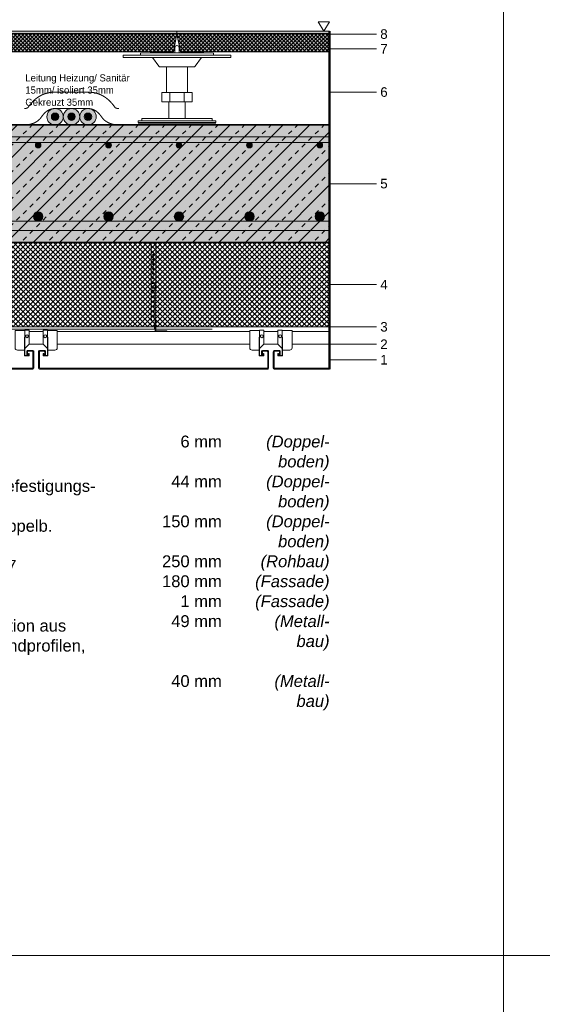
# Model space of a CAD drawing. Header units: metres. Extents: x 0.9 to 30.1, y -10.7 to 8.6.
# Tile 201 of 256: x 15 to 16.1, y 1.7 to 3.8. Entities that reach past the tile are written whole.
import ezdxf

# ---------------------------------------------------------------- set-up
doc = ezdxf.new("R2010")
doc.units = ezdxf.units.M
doc.linetypes.add('Dash Style-37', pattern=[2.25, 1, -1.25])
doc.linetypes.add('ISO-03 Gestrichelt mit Abstand', pattern=[0.6096, 0.24384, -0.36576])
doc.layers.add('Keine', color=7, linetype='Continuous', lineweight=9)
doc.styles.add('Arial', font='arial.ttf')
doc.styles.add('Arial (bold)', font='arialbd.ttf')
doc.styles.add('Arial (italic)', font='ariali.ttf')
doc.styles.add('Century Gothic', font='GOTHIC.TTF')
pattern_1 = [(45, (0, 0), (0, -0.008), []), (-45, (0, 0), (0.008, 0), [])]

msp = doc.modelspace()

# ---------------------------------------------------------------- hatches: boundary and pattern name
at = {"layer": 'Keine', "linetype": 'Continuous', "lineweight": 0, "true_color": 0x666666, "transparency": 33554687}
for points in [[(14.7044, 3.76891), (15.3044, 3.76891), (15.3044, 3.76391), (14.7044, 3.76391)], [(15.3044, 3.76891), (15.6294, 3.76891), (15.6294, 3.76391), (15.3044, 3.76391)]]:
    msp.add_hatch(color=251, dxfattribs=at).paths.add_polyline_path(points)
at = {"layer": 'Keine', "linetype": 'Continuous', "lineweight": 0, "true_color": 0xcccccc, "transparency": 33554687}
for points in [[(14.7044, 3.76391), (15.3044, 3.76391), (15.3044, 3.76291), (14.7044, 3.76291)], [(15.3044, 3.76391), (15.6294, 3.76391), (15.6294, 3.76291), (15.3044, 3.76291)]]:
    msp.add_hatch(color=254, dxfattribs=at).paths.add_polyline_path(points)
at = {"layer": 'Keine', "linetype": 'Continuous', "lineweight": 0, "true_color": 0xaaaaaa, "transparency": 33554687}
h = msp.add_hatch(color=253, dxfattribs=at)
edge = h.paths.add_edge_path()
edge.add_arc((15.04473, 3.58641), 0.0175, 0, 360)
at = {"layer": 'Keine', "linetype": 'Continuous', "lineweight": 0, "true_color": 0xc0c0c0, "transparency": 33554687}
msp.add_hatch(color=9, dxfattribs=at).paths.add_polyline_path([(14.3794, 3.56891), (15.6294, 3.56891), (15.6294, 3.31891), (14.3794, 3.31891)])
at = {"layer": 'Keine', "linetype": 'Continuous', "lineweight": 13, "true_color": 0x333333, "transparency": 33554687}
h = msp.add_hatch(dxfattribs=at)
h.set_pattern_fill('Stahlbeton-M1_10', color=250, style=0, pattern_type=2)
h.set_pattern_definition([(45, (0, 0), (0.02828427, -0.02828427), [0.01, -0.01])])
h.paths.add_polyline_path([(14.3794, 3.56891), (15.6294, 3.56891), (15.6294, 3.31891), (14.3794, 3.31891)])
at = {"layer": 'Keine', "linetype": 'Continuous', "lineweight": 13, "true_color": 0x4c4c4c, "transparency": 33554687}
h = msp.add_hatch(dxfattribs=at)
h.set_pattern_fill('Stahlbeton-M1_10-1', color=251, style=0, pattern_type=2)
h.set_pattern_definition([(-135, (0.012426, -0.013254), (0.02828427, -0.02828427), [])])
h.paths.add_polyline_path([(14.3794, 3.56891), (15.6294, 3.56891), (15.6294, 3.31891), (14.3794, 3.31891)])
at = {"layer": 'Keine', "linetype": 'Continuous', "lineweight": 0, "true_color": 0xdddddd, "transparency": 33554687}
for points in [[(14.3794, 3.54391), (14.3794, 3.53191), (15.6294, 3.53191), (15.6294, 3.54391)], [(14.3794, 3.36391), (14.3794, 3.34391), (15.6294, 3.34391), (15.6294, 3.36391)]]:
    msp.add_hatch(color=254, dxfattribs=at).paths.add_polyline_path(points)
h = msp.add_hatch(color=254, dxfattribs=at)
edge = h.paths.add_edge_path()
edge.add_arc((15.00866, 3.52591), 0.006, 0, 360)
h = msp.add_hatch(color=254, dxfattribs=at)
edge = h.paths.add_edge_path()
edge.add_arc((15.15866, 3.52591), 0.006, 0, 360)
h = msp.add_hatch(color=254, dxfattribs=at)
edge = h.paths.add_edge_path()
edge.add_arc((15.30866, 3.52591), 0.006, 0, 360)
h = msp.add_hatch(color=254, dxfattribs=at)
edge = h.paths.add_edge_path()
edge.add_arc((15.45866, 3.52591), 0.006, 0, 360)
h = msp.add_hatch(color=254, dxfattribs=at)
edge = h.paths.add_edge_path()
edge.add_arc((15.60866, 3.52591), 0.006, 0, 360)
h = msp.add_hatch(color=254, dxfattribs=at)
edge = h.paths.add_edge_path()
edge.add_arc((15.00866, 3.37391), 0.01, 0, 360)
h = msp.add_hatch(color=254, dxfattribs=at)
edge = h.paths.add_edge_path()
edge.add_arc((15.15866, 3.37391), 0.01, 0, 360)
h = msp.add_hatch(color=254, dxfattribs=at)
edge = h.paths.add_edge_path()
edge.add_arc((15.30866, 3.37391), 0.01, 0, 360)
h = msp.add_hatch(color=254, dxfattribs=at)
edge = h.paths.add_edge_path()
edge.add_arc((15.45866, 3.37391), 0.01, 0, 360)
h = msp.add_hatch(color=254, dxfattribs=at)
edge = h.paths.add_edge_path()
edge.add_arc((15.60866, 3.37391), 0.01, 0, 360)
at = {"layer": 'Keine', "linetype": 'Continuous', "lineweight": 5, "true_color": 0xb9b9b9, "transparency": 33554687}
h = msp.add_hatch(dxfattribs=at)
h.set_pattern_fill('Dämm', color=9, style=0, pattern_type=2)
h.set_pattern_definition([(-45, (0, 0), (0.005303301, 0.005303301), []), (-135, (0, 0), (0.005303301, -0.005303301), [])])
h.paths.add_polyline_path([(14.3794, 3.31891), (15.6294, 3.31891), (15.6294, 3.13891), (14.3794, 3.13891)])

# ---------------------------------------------------------------- linework, layer by layer
at = {"layer": 'Keine', "color": 255, "lineweight": 50}
msp.add_line((15.6294, 3.04891), (15.6294, 3.76891), dxfattribs=at)
at = {"layer": 'Keine', "color": 253, "linetype": 'Continuous', "lineweight": 9, "true_color": 0xaaaaaa, "transparency": 33554687}
for p, q in [((15.7294, 3.76241), (15.6294, 3.76241)), ((15.7294, 3.73091), (15.6294, 3.73091)), ((15.7294, 3.63891), (15.6294, 3.63891)), ((15.7294, 3.44391), (15.6294, 3.44391)), ((15.7294, 3.22891), (15.6294, 3.22891)), ((15.7294, 3.13891), (15.6294, 3.13891)), ((15.7294, 3.10191), (15.6294, 3.10191)), ((15.7294, 3.06891), (15.6294, 3.06891))]:
    msp.add_line(p, q, dxfattribs=at)
at = {"layer": 'Keine', "color": 7, "linetype": 'ISO-03 Gestrichelt mit Abstand', "lineweight": 13, "transparency": 33554687}
msp.add_line((15.2219, 3.57141), (15.3869, 3.57141), dxfattribs=at)
at = {"layer": 'Keine', "color": 7, "linetype": 'Dash Style-37', "lineweight": 13, "transparency": 33554687}
msp.add_line((14.3794, 3.13391), (15.6294, 3.13391), dxfattribs=at)
at = {"layer": 'Keine', "color": 255, "flags": 128}
for points in [[(14, 4.2), (16, 4.2), (16, 1.8), (14, 1.8)], [(16, 4.2), (18, 4.2), (18, 1.8), (16, 1.8)], [(14, 1.8), (16, 1.8), (16, -0.6), (14, -0.6)]]:
    msp.add_lwpolyline(points, close=True, dxfattribs=at)
at = {"layer": 'Keine', "color": 7, "linetype": 'Continuous', "lineweight": 13, "transparency": 33554687, "flags": 128}
for points in [[(15.60544, 3.78891), (15.61742, 3.76891), (15.6294, 3.78891)], [(14.7044, 3.76891), (15.3044, 3.76891), (15.3044, 3.76391), (14.7044, 3.76391)], [(15.3044, 3.76891), (15.6294, 3.76891), (15.6294, 3.76391), (15.3044, 3.76391)]]:
    msp.add_lwpolyline(points, close=True, dxfattribs=at)
at = {"layer": 'Keine', "color": 7, "linetype": 'Continuous', "lineweight": 5, "transparency": 33554687, "flags": 128}
for points in [[(14.7044, 3.76391), (15.3044, 3.76391), (15.3044, 3.76291), (14.7044, 3.76291)], [(15.3044, 3.76391), (15.6294, 3.76391), (15.6294, 3.76291), (15.3044, 3.76291)]]:
    msp.add_lwpolyline(points, close=True, dxfattribs=at)
at = {"layer": 'Keine', "color": 7, "linetype": 'Continuous', "lineweight": 35, "transparency": 33554687, "flags": 128}
msp.add_lwpolyline([(14.3794, 3.56891), (15.6294, 3.56891), (15.6294, 3.31891), (14.3794, 3.31891)], close=True, dxfattribs=at)
at = {"layer": 'Keine', "color": 9, "linetype": 'Continuous', "lineweight": 13, "transparency": 33554687, "flags": 128}
for points in [[(14.3794, 3.54391), (14.3794, 3.53191), (15.6294, 3.53191), (15.6294, 3.54391)], [(14.3794, 3.36391), (14.3794, 3.34391), (15.6294, 3.34391), (15.6294, 3.36391)]]:
    msp.add_lwpolyline(points, close=True, dxfattribs=at)
at = {"layer": 'Keine', "color": 7, "linetype": 'Continuous', "lineweight": 9, "transparency": 33554687, "flags": 128}
msp.add_lwpolyline([(14.3794, 3.31891), (15.6294, 3.31891), (15.6294, 3.13891), (14.3794, 3.13891)], close=True, dxfattribs=at)
at = {"layer": 'Keine', "color": 8, "true_color": 0x808080, "flags": 128}
for points in [[(15.2594, 3.31741), (15.2344, 3.31741), (15.2344, 3.31891), (15.2594, 3.31891)], [(15.2494, 3.31741), (15.2594, 3.31741), (15.2594, 3.21741), (15.2494, 3.21741)], [(15.2579, 3.15391), (15.2594, 3.15391), (15.2594, 3.13041), (15.2829, 3.13041), (15.2829, 3.12891), (15.2579, 3.12891)], [(14.9804, 3.09291), (14.9894, 3.10191), (14.9894, 3.13191), (14.9804, 3.13191)], [(14.9894, 3.12891), (15.0194, 3.12891), (15.0194, 3.10191), (14.9894, 3.10191)], [(15.0284, 3.09291), (15.0194, 3.10191), (15.0194, 3.13191), (15.0284, 3.13191)], [(15.0494, 3.12891), (15.4594, 3.12891), (15.4594, 3.10191), (15.0494, 3.10191)], [(15.4804, 3.09291), (15.4894, 3.10191), (15.4894, 3.13191), (15.4804, 3.13191)], [(15.4894, 3.12891), (15.5194, 3.12891), (15.5194, 3.10191), (15.4894, 3.10191)], [(15.5284, 3.09291), (15.5194, 3.10191), (15.5194, 3.13191), (15.5284, 3.13191)], [(15.5494, 3.12891), (15.6294, 3.12891), (15.6294, 3.10191), (15.5494, 3.10191)]]:
    msp.add_lwpolyline(points, close=True, dxfattribs=at)
for points in [[(14.9594, 3.13091), (14.9594, 3.09441, 0.4142136), (14.9644, 3.08941), (14.9794, 3.08941), (14.9794, 3.11691), (14.9804, 3.11691), (14.9804, 3.13091)], [(15.0444, 3.08941, 0.4142136), (15.0494, 3.09441), (15.0494, 3.13091), (15.0284, 3.13091), (15.0284, 3.11691), (15.0294, 3.11691), (15.0294, 3.08941)], [(15.4594, 3.13091), (15.4594, 3.09441, 0.4142136), (15.4644, 3.08941), (15.4794, 3.08941), (15.4794, 3.11691), (15.4804, 3.11691), (15.4804, 3.13091)], [(15.5444, 3.08941, 0.4142136), (15.5494, 3.09441), (15.5494, 3.13091), (15.5284, 3.13091), (15.5284, 3.11691), (15.5294, 3.11691), (15.5294, 3.08941)]]:
    msp.add_lwpolyline(points, format="xyb", close=True, dxfattribs=at)
at = {"layer": 'Keine', "flags": 128}
for points in [[(14.9894, 3.08191), (14.9894, 3.07691), (14.9794, 3.07691), (14.9794, 3.11691), (14.9804, 3.11691), (14.9804, 3.07791), (14.9884, 3.07791), (14.9884, 3.08191)], [(15.0194, 3.08191), (15.0194, 3.07691), (15.0294, 3.07691), (15.0294, 3.11691), (15.0284, 3.11691), (15.0284, 3.07791), (15.0204, 3.07791), (15.0204, 3.08191)], [(15.4894, 3.08191), (15.4894, 3.07691), (15.4794, 3.07691), (15.4794, 3.11691), (15.4804, 3.11691), (15.4804, 3.07791), (15.4884, 3.07791), (15.4884, 3.08191)], [(15.5194, 3.08191), (15.5194, 3.07691), (15.5294, 3.07691), (15.5294, 3.11691), (15.5284, 3.11691), (15.5284, 3.07791), (15.5204, 3.07791), (15.5204, 3.08191)]]:
    msp.add_lwpolyline(points, close=True, dxfattribs=at)
msp.add_lwpolyline([(14.5124, 3.05071), (14.9964, 3.05071, 0.4142136), (14.9976, 3.05191), (14.9976, 3.08591, 0.4142136), (14.9964, 3.08711), (14.9874, 3.08711, 0.4142136), (14.9862, 3.08591), (14.9862, 3.07891), (14.9844, 3.07891), (14.9844, 3.08591, -0.4142136), (14.9874, 3.08891), (14.9964, 3.08891, -0.4142136), (14.9994, 3.08591), (14.9994, 3.05191, -0.4142136), (14.9964, 3.04891), (14.5124, 3.04891, -0.4142136)], format="xyb", dxfattribs=at)
for points in [[(15.0226, 3.07891), (15.0244, 3.07891), (15.0244, 3.08591, 0.4142136), (15.0214, 3.08891), (15.0124, 3.08891, 0.4142136), (15.0094, 3.08591), (15.0094, 3.05191, 0.4142136), (15.0124, 3.04891), (15.4964, 3.04891, 0.4142136), (15.4994, 3.05191), (15.4994, 3.08591, 0.4142136), (15.4964, 3.08891), (15.4874, 3.08891, 0.4142136), (15.4844, 3.08591), (15.4844, 3.07891), (15.4862, 3.07891), (15.4862, 3.08591, -0.4142136), (15.4874, 3.08711), (15.4964, 3.08711, -0.4142136), (15.4976, 3.08591), (15.4976, 3.05191, -0.4142136), (15.4964, 3.05071), (15.0124, 3.05071, -0.4142136), (15.0112, 3.05191), (15.0112, 3.08591, -0.4142136), (15.0124, 3.08711), (15.0214, 3.08711, -0.4142136), (15.0226, 3.08591)], [(15.5112, 3.05191, 0.4142136), (15.5124, 3.05071), (15.6294, 3.05071), (15.6294, 3.04891), (15.5124, 3.04891, -0.4142136), (15.5094, 3.05191), (15.5094, 3.08591, -0.4142136), (15.5124, 3.08891), (15.5214, 3.08891, -0.4142136), (15.5244, 3.08591), (15.5244, 3.07891), (15.5226, 3.07891), (15.5226, 3.08591, 0.4142136), (15.5214, 3.08711), (15.5124, 3.08711, 0.4142136), (15.5112, 3.08591)]]:
    msp.add_lwpolyline(points, format="xyb", close=True, dxfattribs=at)
at = {"layer": 'Keine', "lineweight": 9, "transparency": 33554687}
msp.add_circle((15.04473, 3.58641), 0.0175, dxfattribs=at)
at = {"layer": 'Keine', "color": 9, "linetype": 'Continuous', "lineweight": 13, "transparency": 33554687}
for centre, radius in [((15.00866, 3.52591), 0.006), ((15.15866, 3.52591), 0.006), ((15.30866, 3.52591), 0.006), ((15.45866, 3.52591), 0.006), ((15.60866, 3.52591), 0.006), ((15.00866, 3.37391), 0.01), ((15.15866, 3.37391), 0.01), ((15.30866, 3.37391), 0.01), ((15.45866, 3.37391), 0.01), ((15.60866, 3.37391), 0.01)]:
    msp.add_circle(centre, radius, dxfattribs=at)
at = {"layer": 'Keine', "color": 8, "true_color": 0x808080}
for centre, radius in [((15.25365, 3.29241), 0.0015), ((15.25365, 3.28241), 0.0015), ((15.25365, 3.27241), 0.0015), ((15.25365, 3.26241), 0.0015), ((15.25365, 3.25241), 0.0015), ((15.25365, 3.24241), 0.0015), ((15.25365, 3.23241), 0.0015), ((15.25365, 3.22241), 0.0015), ((15.25365, 3.21241), 0.0015), ((15.25365, 3.20241), 0.0015), ((15.25365, 3.19241), 0.0015), ((15.25365, 3.18241), 0.0015), ((15.25365, 3.17241), 0.0015), ((15.25365, 3.16241), 0.0015), ((14.9849, 3.11891), 0.003), ((15.0239, 3.11891), 0.003), ((15.4849, 3.11891), 0.003), ((15.5239, 3.11891), 0.003)]:
    msp.add_circle(centre, radius, dxfattribs=at)
msp.add_open_spline([(15.2579, 3.15391), (15.2579, 3.14453), (15.2579, 3.13516), (15.25715, 3.13516), (15.2564, 3.13516), (15.2564, 3.14141), (15.2564, 3.14766), (15.2494, 3.14766), (15.2494, 3.19628), (15.2494, 3.23241), (15.25365, 3.23241), (15.2579, 3.23241), (15.2579, 3.19316), (15.2579, 3.15391)], degree=2, knots=[0, 0, 0, 0.1379386, 0.1379386, 0.1489737, 0.1489737, 0.2409328, 0.2409328, 0.343927, 0.6415802, 0.6415802, 0.6765982, 0.6765982, 1, 1, 1], dxfattribs=at)

# ---------------------------------------------------------------- texts
at = {"layer": 'Keine', "color": 7, "transparency": 33554687, "char_height": 0.020374, "attachment_point": 6, "line_spacing_factor": 0.969122, "style": 'Arial'}
for s, insert in [('8 ', (15.75317, 3.76241)), ('7 ', (15.75317, 3.73091)), ('6 ', (15.75317, 3.63891)), ('5 ', (15.75317, 3.44391)), ('4 ', (15.75317, 3.22891)), ('3 ', (15.75317, 3.13891)), ('2 ', (15.75317, 3.10191)), ('1 ', (15.75317, 3.06891))]:
    msp.add_mtext(s, dxfattribs=dict(at, insert=insert))
at = {"layer": 'Keine', "color": 7, "transparency": 33554687}
for s, insert, char_height, width, attachment_point, line_spacing_factor, style in [('Leitung Heizung/ Sanitär 15mm/ isoliert 35mm\\P{\\C8;Gekreuzt 35mm}', (14.98131, 3.60954), 0.015186, 0.2367649, 7, 1.024381, 'Century Gothic'), (' 6 mm\\P\\P44 mm\\P\\P  150 mm\\P\\P250 mm\\P180 mm\\P1 mm\\P49 mm\\P\\P\\P40 mm', (15.39978, 2.90738), 0.025218, 0.1510902, 3, 1.011258, 'Arial'), ('(Doppel-\\Pboden)\\P(Doppel-\\Pboden)\\P(Doppel-\\Pboden)\\P(Rohbau)\\P(Fassade)\\P(Fassade)\\P(Metall-\\Pbau)\\P\\P(Metall-\\Pbau)', (15.6294, 2.90738), 0.025218, 0.16, 3, 1.011258, 'Arial (italic)')]:
    msp.add_mtext(s, dxfattribs=dict(at, insert=insert, char_height=char_height, width=width, attachment_point=attachment_point, line_spacing_factor=line_spacing_factor, style=style))
at = {"layer": 'Keine', "color": 7, "insert": (14.3794, 2.90632), "char_height": 0.0252181, "attachment_point": 1, "line_spacing_factor": 1.011258, "style": 'Arial (bold)'}
msp.add_mtext('\\pxt4.957;08^I{\\fArial|b0|i0|c0|p0;Nadelfilz, geklebt\\P}{\\fArial|b0|i0|c0|p0;\\H1.2x;\\P}07{\\fArial|b0|i0|c0|p0; }^I{\\fArial|b0|i0|c0|p0;Doppelbodenelement, mit Befestigungs-\\P^Imöglichkeit Fb.Heizung\\P}06^I{\\fArial|b0|i0|c0|p0;Luftraum, dazw. Ständer Doppelb.\\P\\P}05{\\fArial|b0|i0|c0|p0; ^ISTB Decke Ortbeton,}{\\fArial|b0|i0|c0|p0; C30/37\\P}04{\\fArial|b0|i0|c0|p0;^IWärmedämmung, WLS 035}{\\fArial|b0|i0|c0|p0;\\C1;\\P}03{\\fArial|b0|i0|c0|p0; ^IFassadenbahn\\P}02{\\fArial|b0|i0|c0|p0;^I}{\\fArial|b0|i0|c0|p0;Unter-/ und Abhängkonstruktion aus \\P^INonius Abhängung, CD-Grundprofilen,\\P^IEinhängesystem Unterdecke\\P}01{\\fArial|b0|i0|c0|p0;^IMetallunterdecke, verzinkt}', dxfattribs=at)

# ---------------------------------------------------------------- next in the draw order: wipeouts: each hides what was drawn before it
at = {"color": 255, "linetype": 'Continuous', "lineweight": 5, "transparency": 33554687}
msp.add_wipeout([(15.1894, 3.71791), (15.4194, 3.71791), (15.4194, 3.71241), (15.1894, 3.71241)], dxfattribs=at).dxf.layer = 'Keine'
at = {"color": 255, "lineweight": 9, "transparency": 33554687}
msp.add_wipeout([(15.05039, 3.58075), (15.04473, 3.57841), (15.03908, 3.58075), (15.03673, 3.58641), (15.03908, 3.59206), (15.04473, 3.59441), (15.05039, 3.59206), (15.05273, 3.58641)], dxfattribs=at).dxf.layer = 'Keine'

# ---------------------------------------------------------------- next in the draw order: hatches: boundary and pattern name
at = {"layer": 'Keine', "linetype": 'Continuous', "lineweight": 0, "true_color": 0xeeeeee, "transparency": 33554687}
h = msp.add_hatch(color=7, dxfattribs=at)
edge = h.paths.add_edge_path()
edge.add_arc((15.04473, 3.58641), 0.006, 0, 360)
at = {"layer": 'Keine', "linetype": 'Continuous', "lineweight": 0, "true_color": 0xaaaaaa, "transparency": 33554687}
h = msp.add_hatch(color=253, dxfattribs=at)
edge = h.paths.add_edge_path()
edge.add_arc((15.07973, 3.58641), 0.0175, 0, 360)

# ---------------------------------------------------------------- next in the draw order: linework, layer by layer
at = {"layer": 'Keine', "color": 8, "linetype": 'Continuous', "lineweight": 5, "true_color": 0x808080, "transparency": 33554687, "flags": 128}
msp.add_lwpolyline([(15.1894, 3.71791), (15.4194, 3.71791), (15.4194, 3.71241), (15.1894, 3.71241)], close=True, dxfattribs=at)
at = {"layer": 'Keine', "lineweight": 9, "transparency": 33554687}
for centre, radius in [((15.04473, 3.58641), 0.008), ((15.04473, 3.58641), 0.006), ((15.07973, 3.58641), 0.0175)]:
    msp.add_circle(centre, radius, dxfattribs=at)

# ---------------------------------------------------------------- next in the draw order: wipeouts: each hides what was drawn before it
at = {"color": 255, "linetype": 'Continuous', "lineweight": 5, "transparency": 33554687}
msp.add_wipeout([(15.2519, 3.71241), (15.3569, 3.71241), (15.3434, 3.69441), (15.34302, 3.69397), (15.3426, 3.69357), (15.34214, 3.69322), (15.34163, 3.69294), (15.3411, 3.69271), (15.34055, 3.69254), (15.33998, 3.69244), (15.3394, 3.69241), (15.2694, 3.69241), (15.26882, 3.69244), (15.26825, 3.69254), (15.26769, 3.69271), (15.26716, 3.69294), (15.26666, 3.69322), (15.26619, 3.69357), (15.26577, 3.69397), (15.2654, 3.69441)], dxfattribs=at).dxf.layer = 'Keine'
at = {"color": 255, "lineweight": 9, "transparency": 33554687}
msp.add_wipeout([(15.08539, 3.58075), (15.07973, 3.57841), (15.07408, 3.58075), (15.07173, 3.58641), (15.07408, 3.59206), (15.07973, 3.59441), (15.08539, 3.59206), (15.08773, 3.58641)], dxfattribs=at).dxf.layer = 'Keine'

# ---------------------------------------------------------------- next in the draw order: hatches: boundary and pattern name
at = {"layer": 'Keine', "linetype": 'Continuous', "lineweight": 0, "true_color": 0xeeeeee, "transparency": 33554687}
h = msp.add_hatch(color=7, dxfattribs=at)
edge = h.paths.add_edge_path()
edge.add_arc((15.07973, 3.58641), 0.006, 0, 360)
at = {"layer": 'Keine', "linetype": 'Continuous', "lineweight": 0, "true_color": 0xaaaaaa, "transparency": 33554687}
h = msp.add_hatch(color=253, dxfattribs=at)
edge = h.paths.add_edge_path()
edge.add_arc((15.11473, 3.58641), 0.0175, 0, 360)

# ---------------------------------------------------------------- next in the draw order: linework, layer by layer
at = {"layer": 'Keine', "color": 7, "linetype": 'Continuous', "lineweight": 5, "transparency": 33554687, "flags": 128}
msp.add_lwpolyline([(15.2519, 3.71241), (15.3569, 3.71241), (15.3434, 3.69441, -0.236068), (15.3394, 3.69241), (15.2694, 3.69241, -0.236068), (15.2654, 3.69441)], format="xyb", close=True, dxfattribs=at)
at = {"layer": 'Keine', "lineweight": 9, "transparency": 33554687}
for centre, radius in [((15.07973, 3.58641), 0.008), ((15.07973, 3.58641), 0.006), ((15.11473, 3.58641), 0.0175)]:
    msp.add_circle(centre, radius, dxfattribs=at)

# ---------------------------------------------------------------- next in the draw order: wipeouts: each hides what was drawn before it
at = {"color": 255, "linetype": 'Continuous', "lineweight": 5, "transparency": 33554687}
for points in [[(15.2269, 3.71791), (15.2269, 3.72191), (15.2469, 3.72291), (15.3619, 3.72291), (15.3819, 3.72191), (15.3819, 3.71791)], [(15.2819, 3.69241), (15.3269, 3.69241), (15.3269, 3.63841), (15.2819, 3.63841)]]:
    msp.add_wipeout(points, dxfattribs=at).dxf.layer = 'Keine'
at = {"color": 255, "lineweight": 9, "transparency": 33554687}
msp.add_wipeout([(15.12039, 3.58075), (15.11473, 3.57841), (15.10908, 3.58075), (15.10673, 3.58641), (15.10908, 3.59206), (15.11473, 3.59441), (15.12039, 3.59206), (15.12273, 3.58641)], dxfattribs=at).dxf.layer = 'Keine'

# ---------------------------------------------------------------- next in the draw order: hatches: boundary and pattern name
at = {"layer": 'Keine', "linetype": 'Continuous', "lineweight": 0, "true_color": 0xeeeeee, "transparency": 33554687}
h = msp.add_hatch(color=7, dxfattribs=at)
edge = h.paths.add_edge_path()
edge.add_arc((15.11473, 3.58641), 0.006, 0, 360)

# ---------------------------------------------------------------- next in the draw order: linework, layer by layer
at = {"layer": 'Keine', "color": 7, "linetype": 'Continuous', "lineweight": 5, "transparency": 33554687, "flags": 128}
for points in [[(15.2269, 3.71791), (15.2269, 3.72191), (15.2469, 3.72291), (15.3619, 3.72291), (15.3819, 3.72191), (15.3819, 3.71791)], [(15.2819, 3.69241), (15.3269, 3.69241), (15.3269, 3.63841), (15.2819, 3.63841)]]:
    msp.add_lwpolyline(points, close=True, dxfattribs=at)
at = {"layer": 'Keine', "lineweight": 9, "transparency": 33554687}
for radius in [0.008, 0.006]:
    msp.add_circle((15.11473, 3.58641), radius, dxfattribs=at)
at = {"layer": 'Keine', "color": 7, "linetype": 'ISO-03 Gestrichelt mit Abstand', "lineweight": 13, "transparency": 33554687}
for points, knots in [([(15.18022, 3.60385), (15.17359, 3.60424), (15.1507, 3.63835), (15.11514, 3.63891), (15.11501, 3.63891), (15.07973, 3.63891), (15.04446, 3.63891), (15.04432, 3.63891), (15.00876, 3.63835), (14.98587, 3.60424), (14.97924, 3.60385)], [0, 0, 0, 0.0224237, 0.3404351, 0.3416693, 0.3416693, 0.6583307, 0.6583307, 0.6595649, 0.9775763, 1, 1, 1]), ([(15.17815, 3.56891), (15.1542, 3.57033), (15.13184, 3.60364), (15.11473, 3.60391), (15.07973, 3.60391), (15.04473, 3.60391), (15.02762, 3.60364), (15.00527, 3.57033), (14.98131, 3.56891)], [0, 0, 0, 0.1654229, 0.3308458, 0.3308458, 0.6691542, 0.6691542, 0.8345771, 1, 1, 1])]:
    msp.add_open_spline(points, degree=2, knots=knots, dxfattribs=at)

# ---------------------------------------------------------------- next in the draw order: wipeouts: each hides what was drawn before it
at = {"color": 255, "linetype": 'Continuous', "lineweight": 5, "transparency": 33554687}
for points in [[(15.3089, 3.73341), (15.3089, 3.72291), (15.2999, 3.72291), (15.2999, 3.73341), (15.29999, 3.73429), (15.30024, 3.73513), (15.30066, 3.73591), (15.30122, 3.73659), (15.3019, 3.73715), (15.30268, 3.73757), (15.30352, 3.73782), (15.30528, 3.73782), (15.30612, 3.73757), (15.3069, 3.73715), (15.30758, 3.73659), (15.30814, 3.73591), (15.30856, 3.73513), (15.30881, 3.73429)], [(15.2719, 3.63841), (15.3369, 3.63841), (15.3369, 3.61841), (15.2719, 3.61841)]]:
    msp.add_wipeout(points, dxfattribs=at).dxf.layer = 'Keine'

# ---------------------------------------------------------------- next in the draw order: hatches: boundary and pattern name
at = {"layer": 'Keine', "linetype": 'Continuous', "lineweight": 0, "true_color": 0xeeeeee, "transparency": 33554687}
for points in [[(14.71216, 3.72491), (14.7044, 3.76291), (15.3044, 3.76291), (15.29664, 3.72491)], [(15.31216, 3.72491), (15.3044, 3.76291), (15.6294, 3.76291), (15.6294, 3.72491)]]:
    msp.add_hatch(color=7, dxfattribs=at).paths.add_polyline_path(points)
at = {"layer": 'Keine', "linetype": 'Continuous', "lineweight": 5, "transparency": 33554687}
h = msp.add_hatch(dxfattribs=at)
h.set_pattern_fill('Dämmung FBHdvDfv', style=0, pattern_type=2)
h.set_pattern_definition(pattern_1)
h.paths.add_polyline_path([(14.71216, 3.72491), (14.7044, 3.76291), (15.3044, 3.76291), (15.29664, 3.72491)])
h = msp.add_hatch(dxfattribs=at)
h.set_pattern_fill('Dämmung FBHdvDfv', style=0, pattern_type=2)
h.set_pattern_definition(pattern_1)
h.paths.add_polyline_path([(15.31216, 3.72491), (15.3044, 3.76291), (15.6294, 3.76291), (15.6294, 3.72491)])

# ---------------------------------------------------------------- next in the draw order: linework, layer by layer
at = {"layer": 'Keine', "color": 7, "linetype": 'Continuous', "lineweight": 5, "transparency": 33554687, "flags": 128}
for points in [[(14.71216, 3.72491), (14.7044, 3.76291), (15.3044, 3.76291), (15.29664, 3.72491)], [(15.31216, 3.72491), (15.3044, 3.76291), (15.6294, 3.76291), (15.6294, 3.72491)], [(15.2719, 3.63841), (15.3369, 3.63841), (15.3369, 3.61841), (15.2719, 3.61841)]]:
    msp.add_lwpolyline(points, close=True, dxfattribs=at)
msp.add_lwpolyline([(15.3089, 3.73341), (15.3089, 3.72291), (15.2999, 3.72291), (15.2999, 3.73341, -1), (15.3089, 3.73341)], format="xyb", close=True, dxfattribs=at)

# ---------------------------------------------------------------- next in the draw order: wipeouts: each hides what was drawn before it
at = {"color": 255, "linetype": 'Continuous', "lineweight": 5, "transparency": 33554687}
for points in [[(15.2719, 3.63841), (15.2894, 3.63841), (15.2894, 3.61841), (15.2719, 3.61841)], [(15.3194, 3.63841), (15.3369, 3.63841), (15.3369, 3.61841), (15.3194, 3.61841)]]:
    msp.add_wipeout(points, dxfattribs=at).dxf.layer = 'Keine'

# ---------------------------------------------------------------- next in the draw order: linework, layer by layer
at = {"layer": 'Keine', "color": 7, "linetype": 'Continuous', "lineweight": 5, "transparency": 33554687, "flags": 128}
for points in [[(15.2719, 3.63841), (15.2894, 3.63841), (15.2894, 3.61841), (15.2719, 3.61841)], [(15.3194, 3.63841), (15.3369, 3.63841), (15.3369, 3.61841), (15.3194, 3.61841)]]:
    msp.add_lwpolyline(points, close=True, dxfattribs=at)

# ---------------------------------------------------------------- next in the draw order: wipeouts: each hides what was drawn before it
at = {"color": 255, "linetype": 'Continuous', "lineweight": 5, "transparency": 33554687}
msp.add_wipeout([(15.2869, 3.61841), (15.3219, 3.61841), (15.3219, 3.58241), (15.2869, 3.58241)], dxfattribs=at).dxf.layer = 'Keine'

# ---------------------------------------------------------------- next in the draw order: linework, layer by layer
at = {"layer": 'Keine', "color": 7, "linetype": 'Continuous', "lineweight": 5, "transparency": 33554687, "flags": 128}
msp.add_lwpolyline([(15.2869, 3.61841), (15.3219, 3.61841), (15.3219, 3.58241), (15.2869, 3.58241)], close=True, dxfattribs=at)

# ---------------------------------------------------------------- next in the draw order: wipeouts: each hides what was drawn before it
at = {"color": 255, "linetype": 'Continuous', "lineweight": 5, "transparency": 33554687}
msp.add_wipeout([(15.2294, 3.58241), (15.3794, 3.58241), (15.3794, 3.57741), (15.2294, 3.57741)], dxfattribs=at).dxf.layer = 'Keine'

# ---------------------------------------------------------------- next in the draw order: linework, layer by layer
at = {"layer": 'Keine', "color": 7, "linetype": 'Continuous', "lineweight": 5, "transparency": 33554687, "flags": 128}
msp.add_lwpolyline([(15.2294, 3.58241), (15.3794, 3.58241), (15.3794, 3.57741), (15.2294, 3.57741)], close=True, dxfattribs=at)

# ---------------------------------------------------------------- next in the draw order: wipeouts: each hides what was drawn before it
at = {"color": 255, "linetype": 'Continuous', "lineweight": 5, "transparency": 33554687}
msp.add_wipeout([(15.2219, 3.57741), (15.3869, 3.57741), (15.3869, 3.57391), (15.2219, 3.57391)], dxfattribs=at).dxf.layer = 'Keine'

# ---------------------------------------------------------------- next in the draw order: linework, layer by layer
at = {"layer": 'Keine', "color": 7, "linetype": 'Continuous', "lineweight": 5, "transparency": 33554687, "flags": 128}
msp.add_lwpolyline([(15.2219, 3.57741), (15.3869, 3.57741), (15.3869, 3.57391), (15.2219, 3.57391)], close=True, dxfattribs=at)

doc.saveas('drawing.dxf')
